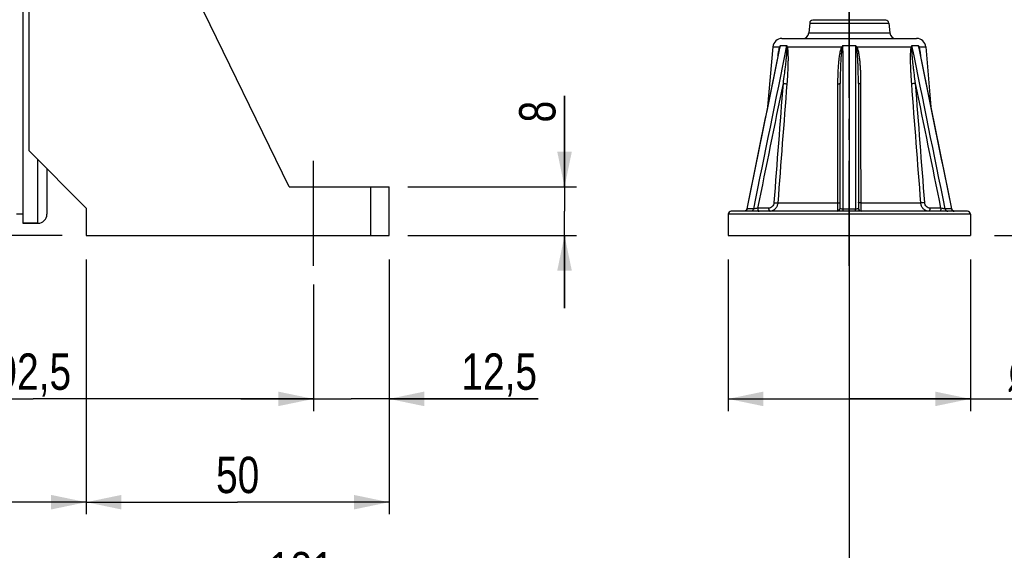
# Model space of a CAD drawing. Header units: millimetres. Extents: x 0 to 841, y 0 to 594.
# Tile 6 of 15: x 273 to 435, y 206 to 293. Entities that reach past the tile are written whole.
import ezdxf

# ---------------------------------------------------------------- set-up
doc = ezdxf.new("R2010")
doc.units = ezdxf.units.MM
doc.header["$LTSCALE"] = 46.2
doc.linetypes.add('CENTER', pattern=[0.6, 0.375, -0.075, 0.075, -0.075])
doc.layers.get('0').update_dxf_attribs({"linetype": 'CONTINUOUS'})
for name, color, linetype in [('ASSI', 7, 'CONTINUOUS'), ('GEOM', 7, 'CONTINUOUS'), ('QUOTE', 7, 'CONTINUOUS')]:
    doc.layers.add(name, color=color, linetype=linetype)
doc.styles.get("Standard").update_dxf_attribs({"font": 'txt', "width": 0.8})
doc.styles.add('TEXTSTYLE_1', font='gdt', dxfattribs={"width": 0.8})
doc.dimstyles.new('DIMSTYLE_1', dxfattribs={"dimtxt": 6, "dimasz": 5.8, "dimexe": 1, "dimexo": 2, "dimgap": 0.75, "dimtad": 1, "dimdec": 3, "dimtxsty": 'Standard', "dimblk": '_FILLED', "dimblk1": '_FILLED', "dimblk2": '_FILLED', "dimcen": 0.09, "dimadec": 3, "dimazin": 2, "dimtp": 0.3, "dimtm": 0.3, "dimtfac": 1, "dimtdec": 3, "dimtofl": 0, "dimtmove": 0, "dimatfit": 3, "dimldrblk": '_FILLED', "dimfxl": 0, "dimtolj": 1, "dimarcsym": 0})
doc.dimstyles.new('DIMSTYLE_2', dxfattribs={"dimtxt": 6, "dimasz": 5.8, "dimexe": 1, "dimexo": 2, "dimgap": 0.75, "dimtad": 1, "dimdec": 3, "dimtxsty": 'Standard', "dimblk": '_FILLED', "dimblk1": '_FILLED', "dimblk2": '_FILLED', "dimcen": 0.09, "dimadec": 3, "dimazin": 2, "dimtp": 0.2, "dimtm": 0.2, "dimtfac": 1, "dimtdec": 3, "dimtofl": 0, "dimtmove": 0, "dimatfit": 3, "dimldrblk": '_FILLED', "dimfxl": 0, "dimtolj": 1, "dimarcsym": 0})
doc.dimstyles.new('DIMSTYLE_3', dxfattribs={"dimtxt": 6, "dimasz": 5.8, "dimexe": 1, "dimexo": 2, "dimgap": 0.75, "dimtad": 1, "dimdec": 3, "dimtxsty": 'Standard', "dimblk": '_FILLED', "dimblk1": '_FILLED', "dimblk2": '_FILLED', "dimcen": 0.09, "dimadec": 3, "dimazin": 2, "dimtp": 0.5, "dimtm": 0.5, "dimtfac": 1, "dimtdec": 3, "dimtofl": 0, "dimtmove": 0, "dimatfit": 3, "dimldrblk": '_FILLED', "dimfxl": 0, "dimtolj": 1, "dimarcsym": 0})

# ---------------------------------------------------------------- blocks, each defined once
blk = doc.blocks.new('_FILLED')
at = {"color": 0, "linetype": 'ByBlock'}
blk.add_solid([(0, 0), (-1, 0.207), (-1, -0.207)], dxfattribs=at)
blk = doc.blocks.new('*D5')
at = {"layer": 'QUOTE', "color": 2, "linetype": 'Continuous'}
for p, q in [((362.48, 265.59), (362.48, 280.63)), ((362.48, 280.63), (362.48, 261.59)), ((336.61, 265.59), (364.48, 265.59)), ((362.48, 245.59), (362.48, 261.59)), ((336.58, 257.59), (364.48, 257.59)), ((362.48, 257.59), (362.48, 245.59))]:
    blk.add_line(p, q, dxfattribs=at)
at = {"layer": 'QUOTE', "color": 2, "linetype": 'Continuous', "xscale": 5.8, "yscale": 5.8, "zscale": 5.8}
for p, rotation in [((362.48, 265.59), 270), ((362.48, 257.59), 90)]:
    blk.add_blockref('_FILLED', p, dxfattribs=dict(at, rotation=rotation))
at = {"layer": 'QUOTE', "color": 2, "linetype": 'Continuous', "insert": (354.98, 276.23), "char_height": 6, "width": 6.6, "attachment_point": 1, "rotation": 90, "line_spacing_factor": 0.9}
blk.add_mtext('8', dxfattribs=at)
blk = doc.blocks.new('*D6')
at = {"layer": 'QUOTE', "color": 2, "linetype": 'Continuous'}
for p, q in [((333.5, 253.59), (333.5, 228.61)), ((321, 248.59), (321, 228.61)), ((321, 230.61), (309, 230.61)), ((309, 230.61), (327.25, 230.61)), ((358.14, 230.61), (327.25, 230.61)), ((333.5, 230.61), (358.14, 230.61))]:
    blk.add_line(p, q, dxfattribs=at)
at = {"layer": 'QUOTE', "color": 2, "linetype": 'Continuous', "xscale": 5.8, "yscale": 5.8, "zscale": 5.8}
blk.add_blockref('_FILLED', (321, 230.61), dxfattribs=at)
at = {"layer": 'QUOTE', "color": 2, "linetype": 'Continuous', "xscale": 5.8, "yscale": 5.8, "zscale": 5.8, "rotation": 180}
blk.add_blockref('_FILLED', (333.5, 230.61), dxfattribs=at)
at = {"layer": 'QUOTE', "color": 2, "linetype": 'Continuous', "insert": (345.44, 238.11), "char_height": 6, "width": 19.05, "attachment_point": 1, "line_spacing_factor": 0.9}
blk.add_mtext('12,5', dxfattribs=at)
blk = doc.blocks.new('*D7')
at = {"layer": 'QUOTE', "color": 2, "linetype": 'Continuous'}
for p, q in [((228.5, 267.63), (228.5, 228.61)), ((321, 249.51), (321, 228.61)), ((228.5, 230.61), (274.75, 230.61)), ((321, 230.61), (274.75, 230.61))]:
    blk.add_line(p, q, dxfattribs=at)
at = {"layer": 'QUOTE', "color": 2, "linetype": 'Continuous', "xscale": 5.8, "yscale": 5.8, "zscale": 5.8, "rotation": 180}
blk.add_blockref('_FILLED', (228.5, 230.61), dxfattribs=at)
at = {"layer": 'QUOTE', "color": 2, "linetype": 'Continuous', "xscale": 5.8, "yscale": 5.8, "zscale": 5.8}
blk.add_blockref('_FILLED', (321, 230.61), dxfattribs=at)
at = {"layer": 'QUOTE', "color": 2, "linetype": 'Continuous', "insert": (274.75, 238.11), "char_height": 6, "width": 22.65, "attachment_point": 2, "line_spacing_factor": 0.9}
blk.add_mtext('92,5', dxfattribs=at)
blk = doc.blocks.new('*D9')
at = {"layer": 'QUOTE', "color": 2, "linetype": 'Continuous'}
for p, q in [((141.5, 337.09), (141.5, 211.56)), ((283.5, 253.59), (283.5, 211.56)), ((141.5, 213.56), (212.5, 213.56)), ((283.5, 213.56), (212.5, 213.56))]:
    blk.add_line(p, q, dxfattribs=at)
at = {"layer": 'QUOTE', "color": 2, "linetype": 'Continuous', "xscale": 5.8, "yscale": 5.8, "zscale": 5.8, "rotation": 180}
blk.add_blockref('_FILLED', (141.5, 213.56), dxfattribs=at)
at = {"layer": 'QUOTE', "color": 2, "linetype": 'Continuous', "xscale": 5.8, "yscale": 5.8, "zscale": 5.8}
blk.add_blockref('_FILLED', (283.5, 213.56), dxfattribs=at)
at = {"layer": 'QUOTE', "color": 2, "linetype": 'Continuous', "insert": (212.5, 221.06), "char_height": 6, "width": 16.8, "attachment_point": 2, "line_spacing_factor": 0.9}
blk.add_mtext('142', dxfattribs=at)
blk = doc.blocks.new('*D10')
at = {"layer": 'QUOTE', "color": 2, "linetype": 'Continuous'}
for p, q in [((283.5, 253.59), (283.5, 211.56)), ((333.5, 253.59), (333.5, 211.56)), ((283.5, 213.56), (308.5, 213.56)), ((333.5, 213.56), (308.5, 213.56))]:
    blk.add_line(p, q, dxfattribs=at)
at = {"layer": 'QUOTE', "color": 2, "linetype": 'Continuous', "xscale": 5.8, "yscale": 5.8, "zscale": 5.8, "rotation": 180}
blk.add_blockref('_FILLED', (283.5, 213.56), dxfattribs=at)
at = {"layer": 'QUOTE', "color": 2, "linetype": 'Continuous', "xscale": 5.8, "yscale": 5.8, "zscale": 5.8}
blk.add_blockref('_FILLED', (333.5, 213.56), dxfattribs=at)
at = {"layer": 'QUOTE', "color": 2, "linetype": 'Continuous', "insert": (308.5, 221.06), "char_height": 6, "width": 13.2, "attachment_point": 2, "line_spacing_factor": 0.9}
blk.add_mtext('50', dxfattribs=at)
blk = doc.blocks.new('*D11')
at = {"layer": 'QUOTE', "color": 2, "linetype": 'Continuous'}
for p, q in [((409.5, 325), (409.5, 195.84)), ((228.5, 267.63), (228.5, 195.84)), ((228.5, 197.84), (319, 197.84)), ((409.5, 197.84), (319, 197.84))]:
    blk.add_line(p, q, dxfattribs=at)
at = {"layer": 'QUOTE', "color": 2, "linetype": 'Continuous', "xscale": 5.8, "yscale": 5.8, "zscale": 5.8, "rotation": 180}
blk.add_blockref('_FILLED', (228.5, 197.84), dxfattribs=at)
at = {"layer": 'QUOTE', "color": 2, "linetype": 'Continuous', "xscale": 5.8, "yscale": 5.8, "zscale": 5.8}
blk.add_blockref('_FILLED', (409.5, 197.84), dxfattribs=at)
at = {"layer": 'QUOTE', "color": 2, "linetype": 'Continuous', "insert": (319, 205.34), "char_height": 6, "width": 12.6, "attachment_point": 2, "line_spacing_factor": 0.9}
blk.add_mtext('181', dxfattribs=at)
blk = doc.blocks.new('*D14')
at = {"layer": 'QUOTE', "color": 2, "linetype": 'Continuous'}
for p, q in [((129.79, 363.59), (92.09, 363.59)), ((94.09, 363.59), (94.09, 310.59)), ((94.09, 257.59), (94.09, 310.59)), ((279.5, 257.59), (92.09, 257.59))]:
    blk.add_line(p, q, dxfattribs=at)
at = {"layer": 'QUOTE', "color": 2, "linetype": 'Continuous', "xscale": 5.8, "yscale": 5.8, "zscale": 5.8}
for p, rotation in [((94.09, 363.59), 90), ((94.09, 257.59), 270)]:
    blk.add_blockref('_FILLED', p, dxfattribs=dict(at, rotation=rotation))
at = {"layer": 'QUOTE', "color": 2, "linetype": 'Continuous', "insert": (86.59, 310.59), "char_height": 6, "width": 16.2, "attachment_point": 2, "rotation": 90, "line_spacing_factor": 0.9}
blk.add_mtext('106', dxfattribs=at)
blk = doc.blocks.new('*D16')
at = {"layer": 'QUOTE', "color": 2, "linetype": 'Continuous'}
for p, q in [((207, 486.59), (75.66, 486.59)), ((77.66, 486.59), (77.66, 372.09)), ((77.66, 257.59), (77.66, 372.09)), ((279.5, 257.59), (75.66, 257.59))]:
    blk.add_line(p, q, dxfattribs=at)
at = {"layer": 'QUOTE', "color": 2, "linetype": 'Continuous', "xscale": 5.8, "yscale": 5.8, "zscale": 5.8}
for p, rotation in [((77.66, 486.59), 90), ((77.66, 257.59), 270)]:
    blk.add_blockref('_FILLED', p, dxfattribs=dict(at, rotation=rotation))
at = {"layer": 'QUOTE', "color": 2, "linetype": 'Continuous', "insert": (70.16, 372.09), "char_height": 6, "width": 19.8, "attachment_point": 2, "rotation": 90, "line_spacing_factor": 0.9}
blk.add_mtext('229', dxfattribs=at)
blk = doc.blocks.new('*D19')
at = {"layer": 'QUOTE', "color": 2, "linetype": 'Continuous'}
for p, q in [((389.5, 253.59), (389.5, 228.61)), ((429.5, 253.59), (429.5, 228.61)), ((389.5, 230.61), (409.5, 230.61)), ((429.5, 230.61), (409.5, 230.61)), ((409.5, 230.61), (453, 230.61))]:
    blk.add_line(p, q, dxfattribs=at)
at = {"layer": 'QUOTE', "color": 2, "linetype": 'Continuous', "xscale": 5.8, "yscale": 5.8, "zscale": 5.8, "rotation": 180}
blk.add_blockref('_FILLED', (389.5, 230.61), dxfattribs=at)
at = {"layer": 'QUOTE', "color": 2, "linetype": 'Continuous', "xscale": 5.8, "yscale": 5.8, "zscale": 5.8}
blk.add_blockref('_FILLED', (429.5, 230.61), dxfattribs=at)
at = {"layer": 'QUOTE', "color": 2, "linetype": 'Continuous', "insert": (435.8, 238.11), "char_height": 6, "width": 25.8, "attachment_point": 1, "line_spacing_factor": 0.9, "style": 'TEXTSTYLE_1'}
blk.add_mtext('{\\Fgdt;n}\\Ftxt;40', dxfattribs=at)
blk = doc.blocks.new('*D20')
at = {"layer": 'QUOTE', "color": 2, "linetype": 'Continuous'}
for p, q in [((401.22, 471.59), (532.39, 471.59)), ((530.39, 471.59), (530.39, 364.59)), ((530.39, 257.59), (530.39, 364.59)), ((433.5, 257.59), (532.39, 257.59))]:
    blk.add_line(p, q, dxfattribs=at)
at = {"layer": 'QUOTE', "color": 2, "linetype": 'Continuous', "xscale": 5.8, "yscale": 5.8, "zscale": 5.8}
for p, rotation in [((530.39, 471.59), 90), ((530.39, 257.59), 270)]:
    blk.add_blockref('_FILLED', p, dxfattribs=dict(at, rotation=rotation))
at = {"layer": 'QUOTE', "color": 2, "linetype": 'Continuous', "insert": (522.89, 364.59), "char_height": 6, "width": 16.8, "attachment_point": 2, "rotation": 90, "line_spacing_factor": 0.9}
blk.add_mtext('214', dxfattribs=at)

msp = doc.modelspace()

# ---------------------------------------------------------------- linework, layer by layer
at = {"layer": 'ASSI', "color": 7, "linetype": 'Continuous'}
for p, q in [((273.0042, 467.5915), (273.0042, 259.5915)), ((396.8841, 288.7226), (396.0164, 278.8314)), ((422.1243, 288.7226), (422.9919, 278.8314)), ((273.0042, 261.0915), (272.0042, 261.0915)), ((389.5042, 261.0915), (389.5042, 257.5915)), ((429.5042, 261.0915), (429.5042, 257.5915)), ((273.0042, 259.5915), (275.5042, 259.5915)), ((389.5042, 257.5915), (429.5042, 257.5915))]:
    msp.add_line(p, q, dxfattribs=at)
at = {"layer": 'ASSI', "color": 2, "linetype": 'CENTER'}
for p, q in [((409.5042, 252.5915), (409.5042, 298.0915)), ((321.0042, 252.5915), (321.0042, 270.5915))]:
    msp.add_line(p, q, dxfattribs=at)
at = {"layer": 'GEOM', "color": 7, "linetype": 'Continuous'}
for p, q in [((317.0042, 265.5915), (286.3616, 328.4181)), ((274.0042, 297.1385), (274.0042, 271.5915)), ((415.546, 293.0915), (403.4623, 293.0915)), ((402.9642, 292.6351), (402.8216, 291.0043)), ((416.0441, 292.6351), (416.1868, 291.0043)), ((398.3783, 290.0915), (420.6298, 290.0915)), ((397.9271, 288.2103), (392.5891, 261.9918)), ((426.4192, 261.9918), (421.0812, 288.2103)), ((408.0042, 262.0915), (408.0042, 282.6657)), ((411.0042, 282.6657), (411.0042, 262.0915)), ((274.0042, 271.5915), (283.5042, 262.0915)), ((277.0042, 268.5915), (277.0042, 261.092)), ((317.0042, 265.5915), (333.5042, 265.5915)), ((333.5042, 257.5915), (333.5042, 265.5915)), ((283.5042, 262.0915), (283.5042, 257.5915)), ((392.5891, 261.9918), (392.5773, 261.9452)), ((426.4311, 261.9452), (426.4192, 261.9918)), ((429.0042, 261.5915), (390.0042, 261.5915)), ((392.1503, 261.5941), (392.0992, 261.5915)), ((275.5042, 259.5915), (273.0042, 259.5915)), ((283.5042, 257.5915), (333.5042, 257.5915))]:
    msp.add_line(p, q, dxfattribs=at)
at = {"layer": 'GEOM', "color": 9, "linetype": 'Continuous'}
for p, q in [((402.9642, 292.6351), (416.0441, 292.6351)), ((402.8216, 291.0043), (416.1868, 291.0043)), ((396.8841, 288.7226), (398.0088, 288.7226)), ((397.9722, 288.2011), (398.1214, 288.9341)), ((398.1214, 288.9341), (399.1616, 288.9341)), ((399.2462, 288.7226), (408.2668, 288.7226)), ((408.4639, 288.9341), (410.5444, 288.9341)), ((410.7416, 288.7226), (419.7621, 288.7226)), ((419.8467, 288.9341), (420.8869, 288.9341)), ((420.8869, 288.9341), (421.036, 288.2017)), ((420.9995, 288.7226), (422.1243, 288.7226)), ((275.5042, 259.5915), (275.5042, 270.0915)), ((330.5042, 257.5915), (330.5042, 265.5915)), ((393.6655, 261.9773), (392.6389, 261.9773)), ((396.1799, 262.0915), (394.3695, 262.0915)), ((397.6948, 262.9604), (407.5689, 262.9604)), ((408.4777, 261.9773), (410.5306, 261.9773)), ((411.4394, 262.9604), (421.3135, 262.9604)), ((424.6388, 262.0915), (422.8284, 262.0915)), ((426.3694, 261.9773), (425.3429, 261.9773)), ((429.5042, 261.0915), (389.5042, 261.0915))]:
    msp.add_line(p, q, dxfattribs=at)
at = {"layer": 'GEOM', "color": 7, "linetype": 'Continuous'}
for points in [[(392.5773, 261.9452), (392.559, 261.8952), (392.5355, 261.8474), (392.5071, 261.8024), (392.4741, 261.7607), (392.4368, 261.7227), (392.3957, 261.6889), (392.3512, 261.6597), (392.3039, 261.6354), (392.2543, 261.6162), (392.2029, 261.6024), (392.1503, 261.5941)], [(426.7541, 261.6162), (426.7044, 261.6354), (426.6571, 261.6597), (426.6127, 261.6889), (426.5716, 261.7227), (426.5343, 261.7607), (426.5012, 261.8024), (426.4728, 261.8474), (426.4493, 261.8952), (426.4311, 261.9452)], [(426.9092, 261.5915), (426.8581, 261.5941), (426.8055, 261.6024), (426.7541, 261.6162)]]:
    msp.add_lwpolyline(points, dxfattribs=at)
for centre, radius, start, end in [((403.4623, 292.5915), 0.5, 90, 175), ((415.546, 292.5915), 0.5, 5, 90), ((398.3783, 288.5915), 1.5, 90, 174.986886), ((401.8254, 291.0915), 1, 270, 355), ((417.183, 291.0915), 1, 185, 270), ((420.63, 288.5915), 1.5, 5.013114, 90), ((407.5042, 262.0915), 0.5, 269.996873, 360), ((411.5042, 262.0915), 0.5, 180.002281, 270), ((275.5042, 261.0915), 1.5, 270, 360), ((390.0042, 261.0915), 0.5, 90, 180), ((429.0042, 261.0915), 0.5, 0, 90)]:
    msp.add_arc(centre, radius, start, end, dxfattribs=at)
at = {"layer": 'GEOM', "color": 9, "linetype": 'Continuous'}
for centre, radius, start, end in [((407.879, 286.2866), 10.1795, 168.809273, 170.009822), ((402.0625, 287.4904), 4.1972, 159.882018, 163.869547), ((403.7221, 288.9928), 4.5609, 180.737526, 184.228114), ((415.5936, 282.0896), 9.8833, 136.169219, 137.845477), ((423.7513, 310.719), 26.9001, 234.856119, 235.101281), ((428.0502, 281.516), 20.9439, 159.256426, 160.066219), ((390.9619, 281.5174), 20.94, 19.933707, 20.743653), ((403.4151, 282.0899), 9.8828, 42.154485, 43.830825), ((393.261, 313.5663), 30.3773, 304.913843, 305.130984), ((415.2862, 288.9928), 4.5609, 355.771893, 359.262465), ((416.9462, 287.4905), 4.1969, 16.130326, 20.118144), ((409.9852, 286.0789), 11.3422, 10.10822, 10.490094), ((394.4297, 262.7767), 1.1851, 270.011444, 274.57319)]:
    msp.add_arc(centre, radius, start, end, dxfattribs=at)
for points in [[(392.6389, 261.9773), (394.416, 270.7187), (396.1934, 279.4601), (397.9722, 288.2011)], [(399.1616, 288.9341), (397.3261, 279.9492), (395.4953, 270.9634), (393.6655, 261.9773)], [(408.4777, 261.9773), (408.4747, 270.9629), (408.4709, 279.9485), (408.4639, 288.9341)], [(410.5444, 288.9341), (410.5374, 279.9485), (410.5336, 270.9629), (410.5306, 261.9773)], [(425.3429, 261.9773), (423.513, 270.9634), (421.6822, 279.9492), (419.8467, 288.9341)], [(421.036, 288.2017), (422.8148, 279.4604), (424.5923, 270.7189), (426.3694, 261.9773)], [(398.5576, 282.6657), (397.1606, 275.8078), (395.7648, 268.9497), (394.3695, 262.0915)], [(398.5576, 282.6657), (398.0543, 276.1119), (397.5517, 269.558), (397.0495, 263.0041)], [(399.1978, 282.622), (398.6965, 276.0682), (398.1955, 269.5143), (397.6948, 262.9604)], [(407.5771, 282.622), (407.5741, 276.0681), (407.5714, 269.5143), (407.5689, 262.9604)], [(411.4394, 262.9604), (411.437, 269.5143), (411.4343, 276.0681), (411.4312, 282.622)], [(421.3135, 262.9604), (420.8128, 269.5143), (420.3119, 276.0682), (419.8105, 282.622)], [(421.9588, 263.0041), (421.4567, 269.558), (420.954, 276.1119), (420.4507, 282.6657)], [(424.6388, 262.0915), (423.2435, 268.9497), (421.8477, 275.8078), (420.4507, 282.6657)]]:
    msp.add_open_spline(points, degree=3, dxfattribs=at)
for points, knots in [([(397.7297, 287.2417), (397.7389, 287.3097), (397.7767, 287.5805), (397.8182, 287.8508), (397.8539, 288.0525)], [0, 0, 0, 0, 0.25097665, 1, 1, 1, 1]), ([(397.8931, 288.2622), (397.9089, 288.3415), (397.9421, 288.4962), (397.9827, 288.6497), (398.0088, 288.7226)], [0, 0, 0, 0, 0.51085, 1, 1, 1, 1]), ([(397.9272, 288.2109), (397.9425, 288.286), (397.9742, 288.4351), (398.0095, 288.5836), (398.0305, 288.6565)], [0, 0, 0, 0, 0.50249193, 1, 1, 1, 1]), ([(398.0088, 288.7226), (398.0169, 288.7406), (398.051, 288.8128), (398.0899, 288.8828), (398.1214, 288.9341)], [0, 0, 0, 0, 0.24691731, 1, 1, 1, 1]), ([(398.0305, 288.6565), (398.0298, 288.6619), (398.0256, 288.6848), (398.0169, 288.7067), (398.0088, 288.7226)], [0, 0, 0, 0, 0.23431675, 1, 1, 1, 1]), ([(399.1737, 288.6565), (399.1781, 288.5962), (399.1798, 288.474), (399.1744, 288.2278), (399.1576, 287.9174), (399.1303, 287.5439), (399.0875, 287.0442), (399.0256, 286.419), (398.9429, 285.6686), (398.8538, 284.9178), (398.728, 283.9164), (398.6272, 283.1659), (398.5576, 282.6657)], [0, 0, 0, 0, 0.03010896, 0.06075671, 0.12261556, 0.18481762, 0.24719757, 0.37225986, 0.49756673, 0.62302938, 0.74860419, 1, 1, 1, 1]), ([(399.1616, 288.9341), (399.1676, 288.9166), (399.1933, 288.8451), (399.2225, 288.7749), (399.2462, 288.7226)], [0, 0, 0, 0, 0.24339703, 1, 1, 1, 1]), ([(399.1737, 288.6565), (399.1805, 288.6617), (399.206, 288.6822), (399.23, 288.7047), (399.2462, 288.7226)], [0, 0, 0, 0, 0.26192615, 1, 1, 1, 1]), ([(399.2462, 288.7226), (399.2641, 288.6671), (399.2898, 288.5504), (399.3257, 288.3095), (399.353, 287.999), (399.3722, 287.6219), (399.3855, 287.1135), (399.3858, 286.4746), (399.3695, 285.7059), (399.3408, 284.9356), (399.289, 283.9071), (399.2371, 283.1359), (399.1978, 282.622)], [0, 0, 0, 0, 0.0286122, 0.0584383, 0.11948548, 0.18137901, 0.24369203, 0.36898551, 0.49477823, 0.62085768, 0.74712266, 1, 1, 1, 1]), ([(408.2668, 288.7226), (408.1971, 288.6143), (408.0964, 288.3739), (407.9947, 288.0014), (407.9151, 287.6229), (407.8297, 287.1149), (407.7498, 286.4759), (407.681, 285.7067), (407.6324, 284.9361), (407.5892, 283.9081), (407.5774, 283.1363), (407.5771, 282.622)], [0, 0, 0, 0, 0.06252205, 0.12510409, 0.18766897, 0.25021725, 0.37526581, 0.50027566, 0.62525166, 0.75019751, 1, 1, 1, 1]), ([(408.3611, 288.6565), (408.3399, 288.5973), (408.3078, 288.4755), (408.2597, 288.2291), (408.2157, 287.9183), (408.1751, 287.5444), (408.1316, 287.0449), (408.0911, 286.4198), (408.0563, 285.6691), (408.0317, 284.9182), (408.01, 283.9171), (408.0042, 283.1662), (408.0042, 282.6657)], [0, 0, 0, 0, 0.0313617, 0.06268589, 0.12528335, 0.18784588, 0.25038533, 0.37541359, 0.50039521, 0.62534008, 0.75025395, 1, 1, 1, 1]), ([(411.0042, 282.6657), (411.0042, 283.1662), (410.9984, 283.9171), (410.9766, 284.9182), (410.9521, 285.6691), (410.9173, 286.4198), (410.8768, 287.0449), (410.8333, 287.5444), (410.7926, 287.9184), (410.7486, 288.2291), (410.7006, 288.4755), (410.6684, 288.5973), (410.6473, 288.6565)], [0, 0, 0, 0, 0.24974681, 0.37466107, 0.49960635, 0.62458838, 0.74961706, 0.81215675, 0.87471956, 0.93731702, 0.96864094, 1, 1, 1, 1]), ([(411.4312, 282.622), (411.431, 283.1364), (411.4192, 283.9081), (411.3759, 284.9362), (411.3273, 285.7067), (411.2585, 286.476), (411.1787, 287.1149), (411.0932, 287.6229), (411.0137, 288.0015), (410.9115, 288.3737), (410.8118, 288.6147), (410.7416, 288.7226)], [0, 0, 0, 0, 0.249806, 0.37475364, 0.49973148, 0.62474319, 0.74979367, 0.81234304, 0.87490888, 0.93749025, 1, 1, 1, 1]), ([(419.8105, 282.622), (419.7712, 283.1359), (419.7194, 283.9071), (419.6675, 284.9356), (419.6388, 285.7059), (419.6226, 286.4746), (419.6229, 287.1135), (419.6362, 287.6219), (419.6554, 287.999), (419.6826, 288.3095), (419.7186, 288.5503), (419.7443, 288.6671), (419.7621, 288.7226)], [0, 0, 0, 0, 0.25287745, 0.37914246, 0.50522193, 0.63101466, 0.75630817, 0.81862121, 0.88051476, 0.94156193, 0.97138802, 1, 1, 1, 1]), ([(419.7621, 288.7226), (419.7702, 288.7403), (419.8008, 288.8098), (419.8283, 288.8807), (419.8467, 288.9341)], [0, 0, 0, 0, 0.25667524, 1, 1, 1, 1]), ([(419.8347, 288.6565), (419.8279, 288.6617), (419.8023, 288.6822), (419.7784, 288.7047), (419.7621, 288.7226)], [0, 0, 0, 0, 0.26192663, 1, 1, 1, 1]), ([(420.4507, 282.6657), (420.3811, 283.1659), (420.2803, 283.9164), (420.1546, 284.9178), (420.0655, 285.6686), (419.9827, 286.419), (419.9208, 287.0442), (419.878, 287.5439), (419.8508, 287.9174), (419.834, 288.2278), (419.8286, 288.474), (419.8302, 288.5962), (419.8347, 288.6565)], [0, 0, 0, 0, 0.25139586, 0.37697068, 0.50243334, 0.62774022, 0.75280253, 0.81518249, 0.87738456, 0.9392434, 0.96989114, 1, 1, 1, 1]), ([(420.8869, 288.9341), (420.8975, 288.9168), (420.9383, 288.8481), (420.975, 288.777), (420.9995, 288.7226)], [0, 0, 0, 0, 0.25329063, 1, 1, 1, 1]), ([(420.9778, 288.6565), (420.9785, 288.6619), (420.9827, 288.6848), (420.9914, 288.7067), (420.9995, 288.7226)], [0, 0, 0, 0, 0.2343165, 1, 1, 1, 1]), ([(420.9778, 288.6565), (420.9988, 288.5836), (421.0341, 288.4351), (421.0658, 288.286), (421.0811, 288.2109)], [0, 0, 0, 0, 0.49750874, 1, 1, 1, 1]), ([(420.9995, 288.7226), (421.0322, 288.6312), (421.0802, 288.438), (421.1194, 288.2436), (421.1379, 288.144)], [0, 0, 0, 0, 0.48911404, 1, 1, 1, 1]), ([(421.1514, 288.0696), (421.1636, 288.0012), (421.2103, 287.7259), (421.2504, 287.4496), (421.2786, 287.2417)], [0, 0, 0, 0, 0.24870832, 1, 1, 1, 1]), ([(398.5576, 282.6657), (398.6716, 282.654), (398.8849, 282.6367), (399.0985, 282.6241), (399.1978, 282.622)], [0, 0, 0, 0, 0.53573514, 1, 1, 1, 1]), ([(407.5771, 282.622), (407.6331, 282.6227), (407.7349, 282.6255), (407.8545, 282.6334), (407.9299, 282.642), (407.969, 282.6491), (407.991, 282.6547), (408.0042, 282.662), (408.0042, 282.6657)], [0, 0, 0, 0, 0.38793006, 0.70670533, 0.82739267, 0.91738456, 0.97430309, 1, 1, 1, 1]), ([(411.4312, 282.622), (411.3752, 282.6227), (411.2734, 282.6255), (411.1538, 282.6334), (411.0785, 282.642), (411.0393, 282.6491), (411.0173, 282.6547), (411.0042, 282.662), (411.0042, 282.6657)], [0, 0, 0, 0, 0.38793012, 0.7067054, 0.82739273, 0.9173846, 0.9743031, 1, 1, 1, 1]), ([(420.4507, 282.6657), (420.3367, 282.654), (420.1235, 282.6367), (419.9098, 282.6241), (419.8105, 282.622)], [0, 0, 0, 0, 0.53573506, 1, 1, 1, 1]), ([(392.639, 261.9773), (392.6172, 261.8732), (392.5353, 261.7224), (392.3564, 261.6112), (392.2546, 261.5915), (392.2048, 261.5915)], [0, 0, 0, 0, 0.51342117, 0.75980234, 1, 1, 1, 1]), ([(392.6389, 261.9773), (392.6314, 261.9775), (392.6178, 261.9786), (392.6018, 261.9801), (392.5881, 261.9869), (392.5891, 261.9918)], [0, 0, 0, 0, 0.42100712, 0.72175452, 1, 1, 1, 1]), ([(393.6654, 261.9773), (393.6452, 261.8745), (393.5709, 261.7251), (393.4012, 261.6115), (393.3045, 261.5915), (393.2577, 261.5915)], [0, 0, 0, 0, 0.52289079, 0.76635769, 1, 1, 1, 1]), ([(394.3695, 262.0915), (394.2445, 262.0609), (394.0572, 262.0234), (393.8218, 261.989), (393.7128, 261.9784), (393.6655, 261.9773)], [0, 0, 0, 0, 0.54086346, 0.80115278, 1, 1, 1, 1]), ([(394.3696, 262.0915), (394.3696, 262.0274), (394.3811, 261.9061), (394.4244, 261.7655), (394.4772, 261.677), (394.53, 261.6174), (394.5853, 261.5915), (394.6196, 261.5915)], [0, 0, 0, 0, 0.31922351, 0.60315091, 0.72395933, 0.82906478, 1, 1, 1, 1]), ([(397.0495, 263.0041), (397.0402, 262.8822), (396.983, 262.644), (396.7883, 262.3427), (396.509, 262.1398), (396.2874, 262.0915), (396.1799, 262.0915)], [0, 0, 0, 0, 0.26632799, 0.5225928, 0.76584903, 1, 1, 1, 1]), ([(396.1799, 262.0915), (396.1799, 262.0274), (396.1914, 261.9061), (396.2346, 261.7655), (396.2874, 261.677), (396.3403, 261.6174), (396.3956, 261.5915), (396.4299, 261.5915)], [0, 0, 0, 0, 0.31922356, 0.60315099, 0.7239594, 0.82906482, 1, 1, 1, 1]), ([(397.6948, 262.9604), (397.6813, 262.7782), (397.5992, 262.4231), (397.3182, 261.9714), (396.9121, 261.665), (396.5869, 261.5915), (396.4299, 261.5915)], [0, 0, 0, 0, 0.26917558, 0.52657484, 0.76864083, 1, 1, 1, 1]), ([(397.0495, 263.0041), (397.1649, 262.9923), (397.3798, 262.975), (397.5952, 262.9623), (397.6948, 262.9604)], [0, 0, 0, 0, 0.53780318, 1, 1, 1, 1]), ([(407.5689, 262.9604), (407.5686, 262.8692), (407.5671, 262.6914), (407.5627, 262.4347), (407.5563, 262.2006), (407.5483, 261.9973), (407.5401, 261.8503), (407.5327, 261.7532), (407.5274, 261.697), (407.5222, 261.6533), (407.5165, 261.6203), (407.5122, 261.6027), (407.507, 261.5915), (407.5042, 261.5915)], [0, 0, 0, 0, 0.19916454, 0.38829465, 0.56063703, 0.71047531, 0.83268159, 0.8821191, 0.92320589, 0.95564258, 0.97917379, 0.99375291, 1, 1, 1, 1]), ([(407.5689, 262.9604), (407.6258, 262.9611), (407.7079, 262.9632), (407.8114, 262.9691), (407.8761, 262.9744), (407.9281, 262.9802), (407.9682, 262.9874), (407.9907, 262.993), (408.0042, 263.0004), (408.0042, 263.0041)], [0, 0, 0, 0, 0.38692695, 0.55780079, 0.70601012, 0.82700687, 0.9172813, 0.97436077, 1, 1, 1, 1]), ([(408.0042, 262.0915), (408.0042, 262.0741), (408.0353, 262.049), (408.0809, 262.0297), (408.1647, 262.0047), (408.2981, 261.9847), (408.4139, 261.9781), (408.4777, 261.9773)], [0, 0, 0, 0, 0.1038908, 0.19291598, 0.30945037, 0.618892, 1, 1, 1, 1]), ([(408.4513, 261.5915), (408.4541, 261.5915), (408.4574, 261.6046), (408.4612, 261.6223), (408.465, 261.6579), (408.4686, 261.7031), (408.4718, 261.7601), (408.4755, 261.8525), (408.4771, 261.9261), (408.4777, 261.9773)], [0, 0, 0, 0, 0.02149945, 0.07625392, 0.16463268, 0.28425102, 0.43199508, 0.60388223, 1, 1, 1, 1]), ([(410.5306, 261.9773), (410.5944, 261.9781), (410.7102, 261.9847), (410.8436, 262.0047), (410.9275, 262.0297), (410.9731, 262.049), (411.0042, 262.0741), (411.0042, 262.0915)], [0, 0, 0, 0, 0.38110634, 0.69054904, 0.80708329, 0.89610856, 1, 1, 1, 1]), ([(410.557, 261.5915), (410.5542, 261.5915), (410.5509, 261.6046), (410.5471, 261.6223), (410.5433, 261.6579), (410.5397, 261.7031), (410.5365, 261.7601), (410.5328, 261.8525), (410.5312, 261.9261), (410.5306, 261.9773)], [0, 0, 0, 0, 0.02149948, 0.07625395, 0.16463271, 0.28425104, 0.43199509, 0.60388224, 1, 1, 1, 1]), ([(411.4394, 262.9604), (411.3825, 262.9611), (411.3005, 262.9632), (411.1969, 262.9691), (411.1322, 262.9744), (411.0802, 262.9802), (411.0401, 262.9874), (411.0177, 262.993), (411.0042, 263.0004), (411.0042, 263.0041)], [0, 0, 0, 0, 0.38693941, 0.55781654, 0.70602673, 0.82702182, 0.9172923, 0.97436602, 1, 1, 1, 1]), ([(411.5042, 261.5915), (411.5013, 261.5915), (411.4962, 261.6027), (411.4918, 261.6203), (411.4862, 261.6533), (411.481, 261.697), (411.4756, 261.7532), (411.4682, 261.8503), (411.4601, 261.9973), (411.452, 262.2006), (411.4457, 262.4347), (411.4412, 262.6914), (411.4398, 262.8692), (411.4394, 262.9604)], [0, 0, 0, 0, 0.00624709, 0.02082621, 0.04435742, 0.07679411, 0.1178809, 0.16731841, 0.28952469, 0.43936297, 0.61170535, 0.80083546, 1, 1, 1, 1]), ([(421.9588, 263.0041), (421.8434, 262.9923), (421.6285, 262.975), (421.4131, 262.9623), (421.3135, 262.9604)], [0, 0, 0, 0, 0.53779839, 1, 1, 1, 1]), ([(422.5784, 261.5915), (422.4214, 261.5915), (422.0963, 261.665), (421.6901, 261.9714), (421.4092, 262.4231), (421.327, 262.7782), (421.3135, 262.9604)], [0, 0, 0, 0, 0.23135917, 0.47342516, 0.73082442, 1, 1, 1, 1]), ([(422.8284, 262.0915), (422.721, 262.0915), (422.4993, 262.1398), (422.22, 262.3427), (422.0254, 262.644), (421.9681, 262.8822), (421.9588, 263.0041)], [0, 0, 0, 0, 0.23415097, 0.4774072, 0.73367201, 1, 1, 1, 1]), ([(422.8284, 262.0915), (422.8284, 262.0274), (422.817, 261.9061), (422.7737, 261.7655), (422.7209, 261.677), (422.668, 261.6174), (422.6128, 261.5915), (422.5784, 261.5915)], [0, 0, 0, 0, 0.31922352, 0.60315093, 0.72395935, 0.82906479, 1, 1, 1, 1]), ([(424.6387, 262.0915), (424.6387, 262.0274), (424.6273, 261.9061), (424.584, 261.7655), (424.5312, 261.677), (424.4783, 261.6174), (424.423, 261.5915), (424.3887, 261.5915)], [0, 0, 0, 0, 0.31922356, 0.60315099, 0.7239594, 0.82906482, 1, 1, 1, 1]), ([(425.3429, 261.9773), (425.2955, 261.9784), (425.1866, 261.989), (424.9511, 262.0234), (424.7639, 262.0609), (424.6388, 262.0915)], [0, 0, 0, 0, 0.19884635, 0.45913401, 1, 1, 1, 1]), ([(425.3429, 261.9773), (425.3631, 261.8745), (425.4375, 261.7251), (425.6072, 261.6115), (425.7038, 261.5915), (425.7507, 261.5915)], [0, 0, 0, 0, 0.52289064, 0.76635757, 1, 1, 1, 1]), ([(426.3693, 261.9773), (426.3911, 261.8732), (426.4731, 261.7224), (426.652, 261.6112), (426.7537, 261.5915), (426.8035, 261.5915)], [0, 0, 0, 0, 0.51342121, 0.75980236, 1, 1, 1, 1]), ([(426.4192, 261.9918), (426.4202, 261.9869), (426.4065, 261.9801), (426.3905, 261.9786), (426.377, 261.9775), (426.3694, 261.9773)], [0, 0, 0, 0, 0.27824297, 0.5789941, 1, 1, 1, 1])]:
    msp.add_open_spline(points, degree=3, knots=knots, dxfattribs=at)

# ---------------------------------------------------------------- dimensions: what is measured, and where the dimension line sits
at = {"layer": 'QUOTE', "color": 2, "linetype": 'Continuous'}
for base, p1, p2, angle, dimstyle, picture, middle in [((77.6567, 257.5915), (209.0042, 486.5915), (281.5042, 257.5915), 270, 'DIMSTYLE_3', '*D16', (77.6567, 371.6915)), ((530.3927, 257.5915), (399.2192, 471.5915), (431.5042, 257.5915), 270, 'DIMSTYLE_3', '*D20', (530.3927, 364.1915)), ((94.0933, 257.5915), (131.7929, 363.5915), (281.5042, 257.5915), 270, 'DIMSTYLE_1', '*D14', (94.0933, 310.1915)), ((228.5042, 197.8381), (409.5042, 326.9986), (228.5042, 269.6278), 180, 'DIMSTYLE_3', '*D11', (318.6042, 197.8381)), ((362.4842, 265.5915), (334.5848, 257.5915), (334.6064, 265.5915), 90, 'DIMSTYLE_2', '*D5', (362.4842, 278.0347)), ((228.5042, 230.6124), (321.0042, 251.5075), (228.5042, 269.6278), 180, 'DIMSTYLE_1', '*D7', (274.3542, 230.6124)), ((321.0042, 230.6124), (333.5042, 255.5915), (321.0042, 250.5915), 180, 'DIMSTYLE_2', '*D6', (351.3938, 230.6124))]:
    dim = msp.add_linear_dim(base=base, p1=p1, p2=p2, angle=angle, dimstyle=dimstyle, dxfattribs=at)
    dim.commit()
    dim.dimension.update_dxf_attribs({"geometry": picture, "text_midpoint": middle, "dimtype": 160})
for base, p1, p2, dimstyle, picture, middle in [((283.5042, 213.5609), (141.5042, 339.0915), (283.5042, 255.5915), 'DIMSTYLE_3', '*D9', (212.1042, 213.5609)), ((333.5042, 213.5609), (283.5042, 255.5915), (333.5042, 255.5915), 'DIMSTYLE_1', '*D10', (308.1042, 213.5609))]:
    dim = msp.add_linear_dim(base=base, p1=p1, p2=p2, dimstyle=dimstyle, dxfattribs=at)
    dim.commit()
    dim.dimension.update_dxf_attribs({"geometry": picture, "text_midpoint": middle, "dimtype": 160})
dim = msp.add_linear_dim(base=(429.5042, 230.6124), p1=(389.5042, 255.5915), p2=(429.5042, 255.5915), text='%%c<>', dimstyle='DIMSTYLE_1', dxfattribs=at)
dim.commit()
dim.dimension.update_dxf_attribs({"geometry": '*D19', "text_midpoint": (444.4033, 230.6124), "dimtype": 160})

doc.saveas('drawing.dxf')
